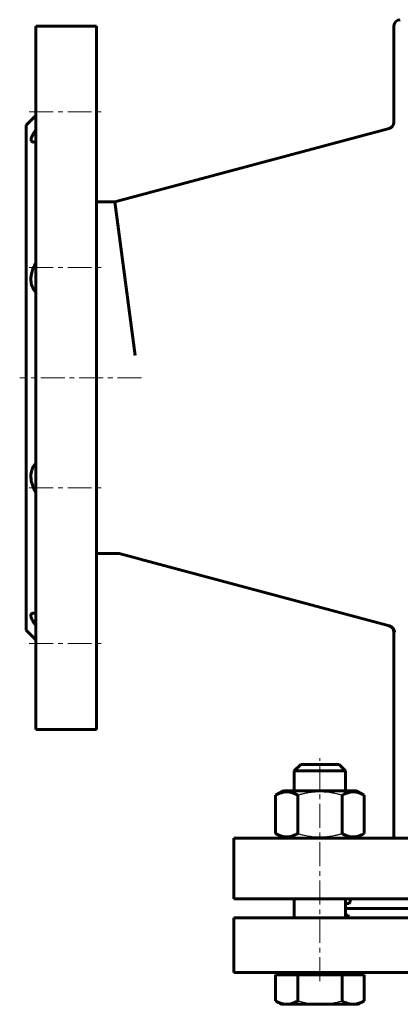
# Model space of a CAD drawing. Header units: millimetres. Extents: x -177 to 177, y -319 to 319.
# Tile 1 of 3: x -177 to -58, y -319 to -11. Entities that reach past the tile are written whole.
import ezdxf

# ---------------------------------------------------------------- set-up
doc = ezdxf.new("R2010")
doc.units = ezdxf.units.MM
for name, pattern in [('K5LT-1', [0]), ('K5LT_AXLED', [12, 7.5, -1.5, 1.5, -1.5]), ('K5LT_BASIC', [0])]:
    doc.linetypes.add(name, pattern=pattern)
doc.layers.add('Системный слой (1)', color=7, linetype='Continuous', true_color=0x6c6c6c)

# ---------------------------------------------------------------- blocks, each defined once
blk = doc.blocks.new('U0')
at = {"layer": 'Системный слой (1)', "color": 143, "linetype": 'K5LT_BASIC', "lineweight": 60, "true_color": 0x33acca}
for p, q in [((-42.44, -289), (-75.15, -289)), ((26.44, -289), (-26.44, -289)), ((75.15, -289), (42.44, -289))]:
    blk.add_line(p, q, dxfattribs=at)
blk = doc.blocks.new('U12')
at = {"layer": 'Системный слой (1)', "color": 143, "linetype": 'K5LT_BASIC', "lineweight": 60, "true_color": 0x33acca}
for p, q in [((-91.15, -252.2), (-91.15, -246)), ((-91.15, -292), (-91.15, -286))]:
    blk.add_line(p, q, dxfattribs=at)
blk = doc.blocks.new('U13')
at = {"layer": 'Системный слой (1)', "color": 143, "linetype": 'K5LT_BASIC', "lineweight": 60, "true_color": 0x33acca}
for p, q in [((-89.15, -244), (-83.15, -244)), ((-83.15, -244), (-77.15, -244))]:
    blk.add_line(p, q, dxfattribs=at)
blk = doc.blocks.new('U14')
at = {"layer": 'Системный слой (1)', "color": 143, "linetype": 'K5LT_BASIC', "lineweight": 60, "true_color": 0x33acca}
for p, q in [((-75.15, -252.2), (-75.15, -246)), ((-75.15, -292), (-75.15, -286))]:
    blk.add_line(p, q, dxfattribs=at)
blk = doc.blocks.new('U15')
at = {"layer": 'Системный слой (1)', "color": 143, "linetype": 'K5LT_BASIC', "lineweight": 60, "true_color": 0x33acca}
for p, q in [((-91.15, -246), (-83.15, -246)), ((-83.15, -246), (-75.15, -246))]:
    blk.add_line(p, q, dxfattribs=at)
blk = doc.blocks.new('U17')
at = {"layer": 'Системный слой (1)', "color": 143, "linetype": 'K5LT_BASIC', "lineweight": 60, "true_color": 0x33acca}
for p, q in [((-73.7, -286.25), (-73.75, -286)), ((-73.66, -286.48), (-73.7, -286.25)), ((-75.15, -287.33), (-74.78, -287.45)), ((-74.78, -287.45), (-74.07, -287.45)), ((-74.07, -287.45), (-73.71, -287.08)), ((-73.71, -287.08), (-73.65, -286.7)), ((-73.65, -286.7), (-73.66, -286.48))]:
    blk.add_line(p, q, dxfattribs=at)
blk = doc.blocks.new('U32')
at = {"layer": 'Системный слой (1)', "color": 143, "linetype": 'K5LT_BASIC', "lineweight": 60, "true_color": 0x33acca}
for p, q in [((-110, -292), (0, -292)), ((0, -292), (110, -292))]:
    blk.add_line(p, q, dxfattribs=at)
blk = doc.blocks.new('U34')
at = {"layer": 'Системный слой (1)', "color": 143, "linetype": 'K5LT_BASIC', "lineweight": 60, "true_color": 0x33acca}
for p, q in [((-110, -309), (0, -309)), ((0, -309), (110, -309))]:
    blk.add_line(p, q, dxfattribs=at)
blk = doc.blocks.new('U35')
at = {"layer": 'Системный слой (1)', "color": 143, "linetype": 'K5LT_BASIC', "lineweight": 60, "true_color": 0x33acca}
for p, q in [((-74.85, -291), (-75.15, -291.03)), ((-74.4, -291.12), (-74.85, -291)), ((-74.18, -291.49), (-74.4, -291.12)), ((-74.15, -291.76), (-74.18, -291.49)), ((-74.17, -292), (-74.16, -291.92)), ((-74.16, -291.92), (-74.15, -291.84)), ((-74.15, -291.84), (-74.15, -291.76))]:
    blk.add_line(p, q, dxfattribs=at)
blk = doc.blocks.new('U39')
at = {"layer": 'Системный слой (1)', "color": 143, "linetype": 'K5LT_BASIC', "lineweight": 60, "true_color": 0x33acca}
for p, q in [((-172.7, -46.57), (-173.4, -48.06)), ((-173.4, -48.06), (-173.4, -49.04)), ((-173.4, -49.04), (-172.7, -49.35)), ((-172.25, -49.3), (-172, -49.25)), ((-172.7, -49.35), (-172.48, -49.34)), ((-172.48, -49.34), (-172.25, -49.3))]:
    blk.add_line(p, q, dxfattribs=at)
blk = doc.blocks.new('U43')
at = {"layer": 'Системный слой (1)', "color": 143, "linetype": 'K5LT_BASIC', "lineweight": 60, "true_color": 0x33acca}
for p, q in [((-60, -43.09), (-60, -13)), ((-60, -267), (-60, -202.56))]:
    blk.add_line(p, q, dxfattribs=at)

msp = doc.modelspace()

# ---------------------------------------------------------------- linework, layer by layer
at = {"layer": 'Системный слой (1)', "color": 143, "linetype": 'K5LT_BASIC', "lineweight": 60, "true_color": 0x33acca}
for p, q in [((-172, -13), (-153, -13)), ((-172, -13), (-172, -233)), ((-153, -13), (-153, -233)), ((-172, -41), (-175, -44)), ((-175, -44), (-175, -202)), ((-147.24, -68), (-61.48, -45.02)), ((-153, -68), (-147.24, -68)), ((-147.24, -68), (-140.92, -116)), ((-153, -178), (-145.92, -178)), ((-145.92, -178), (-145.92, -177.87)), ((-145.92, -178), (-140.81, -179.37)), ((-140.81, -179.37), (-139.35, -179.76)), ((-139.35, -179.76), (-61.8, -200.54)), ((-172, -205), (-175, -202)), ((-61.8, -200.54), (-61.41, -200.65)), ((-172, -233), (-153, -233)), ((-91.15, -246), (-89.15, -244)), ((-75.15, -246), (-77.15, -244)), ((-97.01, -253.62), (-94.55, -252.2)), ((-71.75, -252.2), (-94.55, -252.2)), ((-69.29, -253.62), (-71.75, -252.2)), ((-97.01, -265.58), (-97.01, -253.62)), ((-90.08, -265.58), (-90.08, -253.62)), ((-76.22, -265.58), (-76.22, -253.62)), ((-69.29, -265.58), (-69.29, -253.62)), ((-110, -286), (-110, -267)), ((-110, -267), (110, -267)), ((-94.55, -267), (-97.01, -265.58)), ((-71.75, -267), (-69.29, -265.58)), ((-71.75, -267), (-70.73, -266.41)), ((-70.73, -266.41), (-70.73, -266.41)), ((-110, -286), (110, -286)), ((-110, -309), (-110, -292)), ((-97.01, -309.8), (-97.01, -317.93)), ((-97.01, -309.8), (-93.54, -309.8)), ((-95.15, -309), (-95.15, -309.8)), ((-93.54, -309.8), (-90.08, -309.8)), ((-90.08, -309.8), (-90.08, -317.93)), ((-90.08, -309.8), (-83.15, -309.8)), ((-83.15, -309.8), (-76.22, -309.8)), ((-76.22, -309.8), (-72.76, -309.8)), ((-76.22, -309.8), (-76.22, -317.93)), ((-72.76, -309.8), (-69.29, -309.8)), ((-71.15, -309), (-71.15, -309.8)), ((-69.29, -309.8), (-69.29, -317.93)), ((-97.01, -317.93), (-95.15, -319)), ((-95.57, -318.76), (-95.15, -319)), ((-95.57, -318.76), (-95.57, -318.76)), ((-95.15, -319), (-93.54, -319)), ((-93.54, -319), (-83.15, -319)), ((-83.15, -319), (-72.76, -319)), ((-72.76, -319), (-71.15, -319)), ((-69.29, -317.93), (-71.15, -319)), ((-70.73, -318.76), (-71.15, -319)), ((-70.73, -318.76), (-70.73, -318.76))]:
    msp.add_line(p, q, dxfattribs=at)
at = {"layer": 'Системный слой (1)', "color": 30, "linetype": 'K5LT_AXLED', "lineweight": 18, "true_color": 0xff8000}
for p, q in [((-174, -39.85), (-151, -39.85)), ((-174, -88.56), (-151, -88.56)), ((-138.92, -123), (-177, -123)), ((-174, -157.44), (-151, -157.44)), ((-174, -206.15), (-151, -206.15)), ((-83.15, -311.8), (-83.15, -242))]:
    msp.add_line(p, q, dxfattribs=at)
at = {"layer": 'Системный слой (1)', "color": 143, "linetype": 'K5LT_BASIC', "lineweight": 60, "true_color": 0x33acca}
for centre, start, end in [((-58, -13), 90, 180), ((-62, -43.09), 285, 0), ((-62, -202.56), 0, 75)]:
    msp.add_arc(centre, 2, start, end, dxfattribs=at)
for points, knots in [([(-172, -45.51), (-172.15, -45.72), (-172.39, -46.08), (-172.61, -46.43), (-172.7, -46.57)], [0, 0, 0, 0, 2.90394, 5, 5, 5, 5]), ([(-172.7, -88.56), (-172.81, -88.83), (-173.02, -89.38), (-173.23, -90.11), (-173.37, -90.76), (-173.46, -91.36), (-173.51, -91.99), (-173.5, -92.63), (-173.43, -93.27), (-173.31, -93.83), (-173.13, -94.38), (-172.94, -94.84), (-172.58, -95.5), (-172.26, -95.92), (-172, -96.19)], [0, 0, 0, 0, 1.435872, 2.848791, 3.728798, 4.735457, 5.881062, 7.002484, 8.089299, 9.386284, 10.27752, 11.475702, 12.448492, 15, 15, 15, 15]), ([(-172, -87.16), (-172.15, -87.42), (-172.39, -87.88), (-172.61, -88.36), (-172.7, -88.56)], [0, 0, 0, 0, 2.90394, 5, 5, 5, 5]), ([(-172.7, -150.72), (-172.81, -150.92), (-173.02, -151.32), (-173.23, -151.91), (-173.37, -152.46), (-173.46, -153), (-173.51, -153.6), (-173.5, -154.24), (-173.43, -154.93), (-173.31, -155.57), (-173.13, -156.24), (-172.94, -156.84), (-172.62, -157.65), (-172.3, -158.3), (-172.05, -158.76), (-172, -158.84)], [0, 0, 0, 0, 1.531596, 3.038711, 3.977385, 5.051154, 6.273133, 7.469316, 8.628585, 10.012036, 10.962688, 12.240749, 13.288431, 15.496074, 16, 16, 16, 16]), ([(-172, -149.81), (-172.15, -149.97), (-172.39, -150.26), (-172.61, -150.58), (-172.7, -150.72)], [0, 0, 0, 0, 2.90394, 5, 5, 5, 5]), ([(-172.7, -196.65), (-172.81, -196.65), (-173.02, -196.67), (-173.24, -196.77), (-173.39, -196.92), (-173.48, -197.11), (-173.51, -197.35), (-173.48, -197.66), (-173.39, -198), (-173.22, -198.45), (-172.98, -198.94), (-172.61, -199.59), (-172.29, -200.08), (-172.03, -200.45), (-172, -200.49)], [0, 0, 0, 0, 1.435872, 2.848791, 3.939404, 4.928458, 6.260817, 7.363957, 8.45598, 9.749507, 11.475702, 12.448492, 14.685361, 15, 15, 15, 15]), ([(-172, -196.75), (-172.15, -196.71), (-172.39, -196.66), (-172.61, -196.65), (-172.7, -196.65)], [0, 0, 0, 0, 2.90394, 5, 5, 5, 5]), ([(-61.41, -200.65), (-61.28, -200.68), (-61.05, -200.77), (-60.83, -200.9), (-60.65, -201.02), (-60.52, -201.14), (-60.37, -201.28), (-60.25, -201.43), (-60.13, -201.6), (-60.02, -201.81), (-59.89, -202.11), (-59.83, -202.38), (-59.81, -202.57), (-59.8, -202.61)], [0, 0, 0, 0, 1.758532, 3.140898, 3.626285, 4.905749, 5.736781, 6.708649, 7.822, 9.178947, 10.602654, 13.228385, 14, 14, 14, 14]), ([(-90.08, -253.62), (-90.35, -253.46), (-90.79, -253.23), (-91.38, -252.98), (-91.78, -252.84), (-92.16, -252.72), (-92.55, -252.63), (-93, -252.57), (-93.42, -252.54), (-93.83, -252.55), (-94.21, -252.59), (-94.59, -252.65), (-95.01, -252.75), (-95.6, -252.93), (-96.29, -253.22), (-96.79, -253.49), (-97.01, -253.62)], [0, 0, 0, 0, 2.031977, 3.339718, 4.35691, 4.982864, 6.146734, 7.197334, 8.231074, 9.204643, 10.126104, 11.032386, 11.927409, 13.242826, 15.356581, 17, 17, 17, 17]), ([(-69.29, -253.62), (-69.56, -253.46), (-70.01, -253.23), (-70.6, -252.98), (-71, -252.84), (-71.38, -252.72), (-71.77, -252.63), (-72.22, -252.57), (-72.64, -252.54), (-73.04, -252.55), (-73.43, -252.59), (-73.8, -252.65), (-74.23, -252.75), (-74.82, -252.93), (-75.5, -253.22), (-76, -253.49), (-76.22, -253.62)], [0, 0, 0, 0, 2.031977, 3.339718, 4.35691, 4.982864, 6.146734, 7.197334, 8.231074, 9.204643, 10.126104, 11.032386, 11.927409, 13.242826, 15.356581, 17, 17, 17, 17]), ([(-97.01, -265.58), (-96.74, -265.74), (-96.29, -265.97), (-95.7, -266.22), (-95.3, -266.36), (-94.92, -266.48), (-94.53, -266.57), (-94.08, -266.63), (-93.66, -266.66), (-93.26, -266.65), (-92.87, -266.61), (-92.5, -266.55), (-92.07, -266.45), (-91.48, -266.27), (-90.8, -265.98), (-90.29, -265.71), (-90.08, -265.58)], [0, 0, 0, 0, 2.031977, 3.339718, 4.35691, 4.982864, 6.146734, 7.197334, 8.231074, 9.204643, 10.126104, 11.032386, 11.927409, 13.242826, 15.356581, 17, 17, 17, 17]), ([(-76.22, -265.58), (-75.95, -265.74), (-75.51, -265.97), (-74.92, -266.22), (-74.52, -266.36), (-74.13, -266.48), (-73.75, -266.57), (-73.3, -266.63), (-72.88, -266.66), (-72.47, -266.65), (-72.09, -266.61), (-71.71, -266.55), (-71.29, -266.45), (-70.7, -266.27), (-70.01, -265.98), (-69.51, -265.71), (-69.29, -265.58)], [0, 0, 0, 0, 2.031977, 3.339718, 4.35691, 4.982864, 6.146734, 7.197334, 8.231074, 9.204643, 10.126104, 11.032386, 11.927409, 13.242826, 15.356581, 17, 17, 17, 17]), ([(-97.01, -317.93), (-96.77, -318.06), (-96.42, -318.25), (-95.93, -318.47), (-95.51, -318.64), (-95.03, -318.8), (-94.51, -318.92), (-94.01, -318.99), (-93.69, -319), (-93.54, -319)], [0, 0, 0, 0, 2.048116, 3.145392, 4.242077, 5.751498, 7.230738, 8.747339, 10, 10, 10, 10]), ([(-93.54, -319), (-93.38, -319), (-93.07, -318.99), (-92.57, -318.92), (-92.02, -318.79), (-91.48, -318.61), (-90.83, -318.34), (-90.38, -318.1), (-90.08, -317.93)], [0, 0, 0, 0, 1.228689, 2.407973, 3.85713, 5.461935, 6.568974, 9, 9, 9, 9]), ([(-76.22, -317.93), (-75.99, -318.06), (-75.63, -318.25), (-75.15, -318.47), (-74.72, -318.64), (-74.25, -318.8), (-73.73, -318.92), (-73.23, -318.99), (-72.9, -319), (-72.76, -319)], [0, 0, 0, 0, 2.048116, 3.145392, 4.242077, 5.751498, 7.230738, 8.747339, 10, 10, 10, 10]), ([(-72.76, -319), (-72.6, -319), (-72.28, -318.99), (-71.78, -318.92), (-71.23, -318.79), (-70.7, -318.61), (-70.04, -318.34), (-69.6, -318.1), (-69.29, -317.93)], [0, 0, 0, 0, 1.228689, 2.407973, 3.85713, 5.461935, 6.568974, 9, 9, 9, 9])]:
    msp.add_open_spline(points, degree=3, knots=knots, dxfattribs=at)
at = {"layer": 'Системный слой (1)', "color": 7, "linetype": 'K5LT-1'}
for points, knots in [([(-76.22, -253.62), (-76.54, -253.53), (-77.37, -253.3), (-78.87, -252.95), (-80.38, -252.71), (-81.54, -252.6), (-82.19, -252.57), (-82.61, -252.55), (-82.96, -252.55), (-83.34, -252.55), (-83.82, -252.55), (-84.39, -252.58), (-85.2, -252.64), (-86.39, -252.78), (-87.74, -253.02), (-89.01, -253.32), (-89.72, -253.52), (-90.08, -253.62)], [0, 0, 0, 0, 3.152296, 8.024027, 14.430358, 17.4743, 18.996271, 20.518242, 21.409855, 22.301468, 24.084694, 25.867919, 27.651145, 31.792504, 37.072525, 40.536262, 44, 44, 44, 44]), ([(-90.08, -265.58), (-89.75, -265.67), (-88.93, -265.9), (-87.43, -266.25), (-85.92, -266.49), (-84.76, -266.6), (-84.11, -266.63), (-83.69, -266.65), (-83.34, -266.65), (-82.96, -266.65), (-82.48, -266.65), (-81.91, -266.62), (-81.09, -266.56), (-79.91, -266.42), (-78.55, -266.18), (-77.29, -265.88), (-76.58, -265.68), (-76.22, -265.58)], [0, 0, 0, 0, 3.152296, 8.024027, 14.430358, 17.4743, 18.996271, 20.518242, 21.409855, 22.301468, 24.084694, 25.867919, 27.651145, 31.792504, 37.072525, 40.536262, 44, 44, 44, 44]), ([(-90.08, -317.93), (-89.93, -317.97), (-89.55, -318.08), (-88.81, -318.27), (-87.78, -318.51), (-86.7, -318.71), (-85.7, -318.85), (-84.99, -318.92), (-84.43, -318.96), (-84, -318.98), (-83.57, -319), (-83.29, -319), (-83.15, -319)], [0, 0, 0, 0, 1.432862, 3.725441, 7.16431, 11.338281, 14.003711, 16.66914, 18.001855, 19.33457, 20.667285, 22, 22, 22, 22]), ([(-83.15, -319), (-82.96, -319), (-82.57, -318.99), (-81.99, -318.97), (-81.41, -318.93), (-80.68, -318.86), (-79.82, -318.74), (-78.66, -318.54), (-77.46, -318.27), (-76.6, -318.04), (-76.22, -317.93)], [0, 0, 0, 0, 1.818464, 3.636928, 5.455392, 7.273856, 10.465691, 13.657526, 18.304216, 22, 22, 22, 22])]:
    msp.add_open_spline(points, degree=3, knots=knots, dxfattribs=at)

# ---------------------------------------------------------------- block references
at = {"layer": 'Системный слой (1)'}
for name in ['U43', 'U39', 'U12', 'U15', 'U13', 'U14', 'U17', 'U0', 'U32', 'U35', 'U34']:
    msp.add_blockref(name, (0, 0), dxfattribs=at)

doc.saveas('drawing.dxf')
